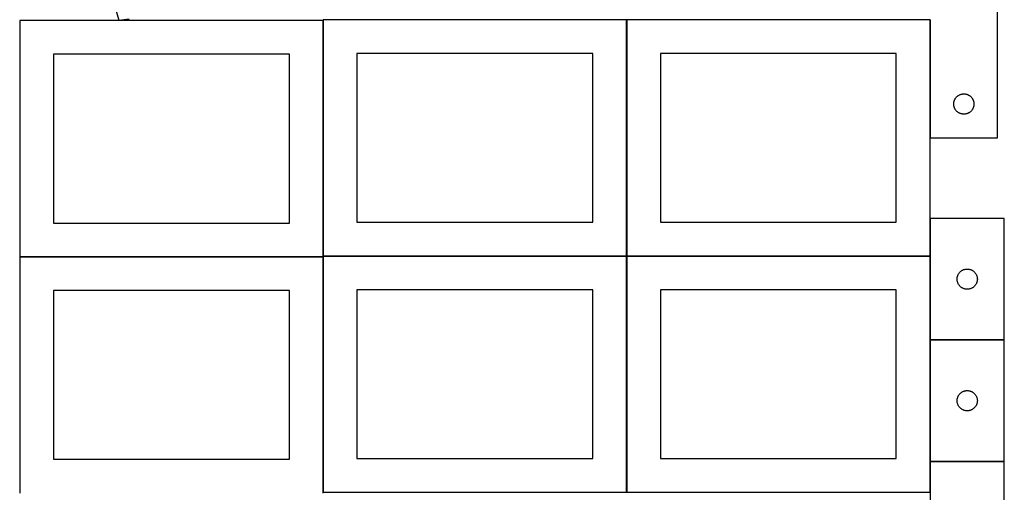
# Model space of a CAD drawing. Header units: millimetres. Extents: x 7 to 1493, y 7 to 2993.
# Tile 4 of 15: x 8 to 1468, y 1409 to 2109. Entities that reach past the tile are written whole.
import ezdxf

# ---------------------------------------------------------------- set-up
doc = ezdxf.new("R2010")
doc.units = ezdxf.units.MM
doc.layers.add('COMMON', color=5, linetype='CONTINUOUS', true_color=0x0000ff)
doc.layers.add('CUT', color=7, linetype='CONTINUOUS', true_color=0x000000)

msp = doc.modelspace()

# ---------------------------------------------------------------- linework, layer by layer
at = {"layer": 'COMMON'}
for p, q in [((457.949575, 2107.687116), (457.949575, 1758.849549)), ((908.049576, 2108.94955), (858.249577, 2108.94955)), ((908.149576, 2108.849549), (908.149576, 1758.849549)), ((1158.249577, 2108.94955), (908.249577, 2108.94955)), ((1358.249577, 2108.94955), (1158.449578, 2108.94955)), ((1358.349578, 1934.04955), (1358.349578, 2108.849549)), ((1358.349577, 1814.520738), (1358.349577, 1758.849549)), ((7.849575, 1757.587115), (457.849575, 1757.587115)), ((457.949575, 1757.487115), (457.949575, 1408.649548)), ((458.049576, 1758.749548), (908.049576, 1758.749548)), ((908.149576, 1758.649548), (908.149576, 1408.649548)), ((908.249577, 1758.749548), (1358.249577, 1758.749548)), ((1358.349577, 1758.649548), (1358.349577, 1634.520738)), ((1358.349577, 1634.320737), (1358.349577, 1454.320737)), ((1358.449578, 1634.420737), (1468.449578, 1634.420737)), ((1358.349577, 1454.120736), (1358.349577, 1408.649548)), ((1358.449578, 1454.220736), (1468.449578, 1454.220736))]:
    msp.add_line(p, q, dxfattribs=at)
at = {"layer": 'CUT'}
for p, q in [((1458.449578, 1934.04955), (1458.449578, 2184.04955)), ((146.047296, 2138.924545), (154.766601, 2108.38034)), ((457.849575, 2107.687116), (7.849575, 2107.687116)), ((7.849575, 2107.687116), (7.849575, 1757.687116)), ((154.766601, 2108.38034), (170.050188, 2110.153059)), ((457.849575, 1757.687116), (457.849575, 2107.687116)), ((908.049576, 2108.849549), (458.049576, 2108.849549)), ((458.049576, 2108.849549), (458.049576, 1758.849549)), ((908.049576, 1758.849549), (908.049576, 2108.849549)), ((1358.249577, 2108.849549), (908.249577, 2108.849549)), ((908.249577, 2108.849549), (908.249577, 1758.849549)), ((1358.249577, 1758.849549), (1358.249577, 2108.849549)), ((1358.449578, 2109.04955), (1358.449578, 1934.04955)), ((407.849575, 2057.687116), (57.849575, 2057.687116)), ((57.849575, 2057.687116), (57.849575, 1807.687116)), ((407.849575, 1807.687116), (407.849575, 2057.687116)), ((858.049576, 2058.849549), (508.049576, 2058.849549)), ((508.049576, 2058.849549), (508.049576, 1808.849549)), ((858.049576, 1808.849549), (858.049576, 2058.849549)), ((1308.249577, 2058.849549), (958.249577, 2058.849549)), ((958.249577, 2058.849549), (958.249577, 1808.849549)), ((1308.249577, 1808.849549), (1308.249577, 2058.849549)), ((1393.628259, 1986.357908), (1393.766743, 1987.117831)), ((1393.766743, 1987.117831), (1393.944162, 1987.869616)), ((1393.944162, 1987.869616), (1394.160047, 1988.611272)), ((1394.160047, 1988.611272), (1394.413826, 1989.340831)), ((1394.413826, 1989.340831), (1394.704824, 1990.056358)), ((1394.704824, 1990.056358), (1395.032272, 1990.755956)), ((1395.032272, 1990.755956), (1395.395299, 1991.437771)), ((1395.395299, 1991.437771), (1395.792945, 1992.099993)), ((1395.792945, 1992.099993), (1396.224153, 1992.740866)), ((1396.224153, 1992.740866), (1396.687781, 1993.358692)), ((1396.687781, 1993.358692), (1397.182599, 1993.951831)), ((1397.182599, 1993.951831), (1397.707295, 1994.518712)), ((1397.707295, 1994.518712), (1398.260478, 1995.05783)), ((1398.260478, 1995.05783), (1398.84068, 1995.567756)), ((1398.84068, 1995.567756), (1399.446364, 1996.047138)), ((1399.446364, 1996.047138), (1400.075922, 1996.494705)), ((1400.075922, 1996.494705), (1400.727686, 1996.909269)), ((1400.727686, 1996.909269), (1401.399927, 1997.289732)), ((1401.399927, 1997.289732), (1402.090862, 1997.635084)), ((1402.090862, 1997.635084), (1402.79866, 1997.944409)), ((1402.79866, 1997.944409), (1403.521442, 1998.216888)), ((1403.521442, 1998.216888), (1404.257293, 1998.451798)), ((1404.257293, 1998.451798), (1405.004262, 1998.648515)), ((1405.004262, 1998.648515), (1405.760367, 1998.806519)), ((1405.760367, 1998.806519), (1406.523603, 1998.92539)), ((1406.523603, 1998.92539), (1407.291946, 1999.004812)), ((1407.291946, 1999.004812), (1408.063359, 1999.044577)), ((1408.063359, 1999.044577), (1408.835797, 1999.044577)), ((1408.835797, 1999.044577), (1409.60721, 1999.004812)), ((1409.60721, 1999.004812), (1410.375553, 1998.92539)), ((1410.375553, 1998.92539), (1411.138789, 1998.806519)), ((1411.138789, 1998.806519), (1411.894894, 1998.648515)), ((1411.894894, 1998.648515), (1412.641862, 1998.451798)), ((1412.641862, 1998.451798), (1413.377714, 1998.216888)), ((1413.377714, 1998.216888), (1414.100496, 1997.944409)), ((1414.100496, 1997.944409), (1414.808294, 1997.635084)), ((1414.808294, 1997.635084), (1415.499229, 1997.289732)), ((1415.499229, 1997.289732), (1416.17147, 1996.909269)), ((1416.17147, 1996.909269), (1416.823234, 1996.494705)), ((1416.823234, 1996.494705), (1417.452792, 1996.047138)), ((1417.452792, 1996.047138), (1418.058476, 1995.567756)), ((1418.058476, 1995.567756), (1418.638678, 1995.05783)), ((1418.638678, 1995.05783), (1419.191861, 1994.518712)), ((1419.191861, 1994.518712), (1419.716557, 1993.951831)), ((1419.716557, 1993.951831), (1420.211375, 1993.358692)), ((1420.211375, 1993.358692), (1420.675003, 1992.740866)), ((1420.675003, 1992.740866), (1421.106211, 1992.099993)), ((1421.106211, 1992.099993), (1421.503857, 1991.437771)), ((1421.503857, 1991.437771), (1421.866884, 1990.755956)), ((1421.866884, 1990.755956), (1422.194331, 1990.056358)), ((1422.194331, 1990.056358), (1422.48533, 1989.340831)), ((1422.48533, 1989.340831), (1422.739109, 1988.611272)), ((1422.739109, 1988.611272), (1422.954994, 1987.869616)), ((1422.954994, 1987.869616), (1423.132413, 1987.117831)), ((1423.132413, 1987.117831), (1423.270896, 1986.357908)), ((1393.449578, 1984.04955), (1393.469467, 1984.821731)), ((1393.469467, 1983.277368), (1393.449578, 1984.04955)), ((1393.469467, 1984.821731), (1393.52908, 1985.591865)), ((1393.52908, 1982.507235), (1393.469467, 1983.277368)), ((1393.52908, 1985.591865), (1393.628259, 1986.357908)), ((1393.628259, 1981.741191), (1393.52908, 1982.507235)), ((1393.766743, 1980.981269), (1393.628259, 1981.741191)), ((1393.944162, 1980.229483), (1393.766743, 1980.981269)), ((1394.160047, 1979.487827), (1393.944162, 1980.229483)), ((1394.413826, 1978.758268), (1394.160047, 1979.487827)), ((1394.704824, 1978.042741), (1394.413826, 1978.758268)), ((1395.032272, 1977.343143), (1394.704824, 1978.042741)), ((1395.395299, 1976.661329), (1395.032272, 1977.343143)), ((1395.792945, 1975.999107), (1395.395299, 1976.661329)), ((1396.224153, 1975.358233), (1395.792945, 1975.999107)), ((1396.687781, 1974.740407), (1396.224153, 1975.358233)), ((1397.182599, 1974.147268), (1396.687781, 1974.740407)), ((1397.707295, 1973.580387), (1397.182599, 1974.147268)), ((1398.260478, 1973.041269), (1397.707295, 1973.580387)), ((1398.84068, 1972.531343), (1398.260478, 1973.041269)), ((1399.446364, 1972.051961), (1398.84068, 1972.531343)), ((1400.075922, 1971.604394), (1399.446364, 1972.051961)), ((1417.452792, 1972.051961), (1416.823234, 1971.604394)), ((1418.058476, 1972.531343), (1417.452792, 1972.051961)), ((1418.638678, 1973.041269), (1418.058476, 1972.531343)), ((1419.191861, 1973.580387), (1418.638678, 1973.041269)), ((1419.716557, 1974.147268), (1419.191861, 1973.580387)), ((1420.211375, 1974.740407), (1419.716557, 1974.147268)), ((1420.675003, 1975.358233), (1420.211375, 1974.740407)), ((1421.106211, 1975.999107), (1420.675003, 1975.358233)), ((1421.503857, 1976.661329), (1421.106211, 1975.999107)), ((1421.866884, 1977.343143), (1421.503857, 1976.661329)), ((1422.194331, 1978.042741), (1421.866884, 1977.343143)), ((1422.48533, 1978.758268), (1422.194331, 1978.042741)), ((1422.739109, 1979.487827), (1422.48533, 1978.758268)), ((1422.954994, 1980.229483), (1422.739109, 1979.487827)), ((1423.132413, 1980.981269), (1422.954994, 1980.229483)), ((1423.270896, 1981.741191), (1423.132413, 1980.981269)), ((1423.270896, 1986.357908), (1423.370076, 1985.591865)), ((1423.370076, 1982.507235), (1423.270896, 1981.741191)), ((1423.370076, 1985.591865), (1423.429689, 1984.821731)), ((1423.429689, 1983.277368), (1423.370076, 1982.507235)), ((1423.429689, 1984.821731), (1423.449578, 1984.04955)), ((1423.449578, 1984.04955), (1423.429689, 1983.277368)), ((1400.727686, 1971.18983), (1400.075922, 1971.604394)), ((1401.399927, 1970.809368), (1400.727686, 1971.18983)), ((1402.090862, 1970.464016), (1401.399927, 1970.809368)), ((1402.79866, 1970.15469), (1402.090862, 1970.464016)), ((1403.521442, 1969.882211), (1402.79866, 1970.15469)), ((1404.257293, 1969.647301), (1403.521442, 1969.882211)), ((1405.004262, 1969.450584), (1404.257293, 1969.647301)), ((1405.760367, 1969.29258), (1405.004262, 1969.450584)), ((1406.523603, 1969.173709), (1405.760367, 1969.29258)), ((1407.291946, 1969.094287), (1406.523603, 1969.173709)), ((1408.063359, 1969.054523), (1407.291946, 1969.094287)), ((1408.835797, 1969.054523), (1408.063359, 1969.054523)), ((1409.60721, 1969.094287), (1408.835797, 1969.054523)), ((1410.375553, 1969.173709), (1409.60721, 1969.094287)), ((1411.138789, 1969.29258), (1410.375553, 1969.173709)), ((1411.894894, 1969.450584), (1411.138789, 1969.29258)), ((1412.641862, 1969.647301), (1411.894894, 1969.450584)), ((1413.377714, 1969.882211), (1412.641862, 1969.647301)), ((1414.100496, 1970.15469), (1413.377714, 1969.882211)), ((1414.808294, 1970.464016), (1414.100496, 1970.15469)), ((1415.499229, 1970.809368), (1414.808294, 1970.464016)), ((1416.17147, 1971.18983), (1415.499229, 1970.809368)), ((1416.823234, 1971.604394), (1416.17147, 1971.18983)), ((1358.449578, 1934.04955), (1458.449578, 1934.04955)), ((1468.449578, 1814.520738), (1358.449578, 1814.520738)), ((1358.449578, 1814.520738), (1358.449578, 1634.520738)), ((1468.449578, 1634.520738), (1468.449578, 1814.520738)), ((57.849575, 1807.687116), (407.849575, 1807.687116)), ((508.049576, 1808.849549), (858.049576, 1808.849549)), ((958.249577, 1808.849549), (1308.249577, 1808.849549)), ((7.849575, 1757.687116), (457.849575, 1757.687116)), ((457.849575, 1757.487115), (7.849575, 1757.487115)), ((7.849575, 1757.487115), (7.849575, 1407.487115)), ((457.849575, 1407.487115), (457.849575, 1757.487115)), ((458.049576, 1758.849549), (908.049576, 1758.849549)), ((908.049576, 1758.649548), (458.049576, 1758.649548)), ((458.049576, 1758.649548), (458.049576, 1408.649548)), ((908.049576, 1408.649548), (908.049576, 1758.649548)), ((908.249577, 1758.849549), (1358.249577, 1758.849549)), ((1358.249577, 1758.649548), (908.249577, 1758.649548)), ((908.249577, 1758.649548), (908.249577, 1408.649548)), ((1358.249577, 1408.649548), (1358.249577, 1758.649548)), ((1406.743171, 1737.938044), (1407.442769, 1738.265491)), ((1407.442769, 1738.265491), (1408.158297, 1738.55649)), ((1408.158297, 1738.55649), (1408.887855, 1738.810269)), ((1408.887855, 1738.810269), (1409.629511, 1739.026154)), ((1409.629511, 1739.026154), (1410.381297, 1739.203573)), ((1410.381297, 1739.203573), (1411.141219, 1739.342056)), ((1411.141219, 1739.342056), (1411.907263, 1739.441236)), ((1411.907263, 1739.441236), (1412.677397, 1739.500849)), ((1412.677397, 1739.500849), (1413.449578, 1739.520738)), ((1413.449578, 1739.520738), (1414.221759, 1739.500849)), ((1414.221759, 1739.500849), (1414.991893, 1739.441236)), ((1414.991893, 1739.441236), (1415.757937, 1739.342056)), ((1415.757937, 1739.342056), (1416.517859, 1739.203573)), ((1416.517859, 1739.203573), (1417.269645, 1739.026154)), ((1417.269645, 1739.026154), (1418.0113, 1738.810269)), ((1418.0113, 1738.810269), (1418.740859, 1738.55649)), ((1418.740859, 1738.55649), (1419.456386, 1738.265491)), ((1419.456386, 1738.265491), (1420.155985, 1737.938044)), ((1398.454551, 1724.906957), (1398.494315, 1725.67837)), ((1398.454551, 1724.134519), (1398.454551, 1724.906957)), ((1398.494315, 1723.363106), (1398.454551, 1724.134519)), ((1398.494315, 1725.67837), (1398.573738, 1726.446713)), ((1398.573738, 1726.446713), (1398.692609, 1727.209949)), ((1398.692609, 1727.209949), (1398.850612, 1727.966054)), ((1398.850612, 1727.966054), (1399.04733, 1728.713022)), ((1399.04733, 1728.713022), (1399.282239, 1729.448874)), ((1399.282239, 1729.448874), (1399.554718, 1730.171656)), ((1399.554718, 1730.171656), (1399.864044, 1730.879454)), ((1399.864044, 1730.879454), (1400.209396, 1731.570389)), ((1400.209396, 1731.570389), (1400.589858, 1732.24263)), ((1400.589858, 1732.24263), (1401.004423, 1732.894394)), ((1401.004423, 1732.894394), (1401.451989, 1733.523952)), ((1401.451989, 1733.523952), (1401.931371, 1734.129636)), ((1401.931371, 1734.129636), (1402.441297, 1734.709838)), ((1402.441297, 1734.709838), (1402.980416, 1735.263021)), ((1402.980416, 1735.263021), (1403.547296, 1735.787717)), ((1403.547296, 1735.787717), (1404.140436, 1736.282535)), ((1404.140436, 1736.282535), (1404.758261, 1736.746163)), ((1404.758261, 1736.746163), (1405.399135, 1737.177371)), ((1405.399135, 1737.177371), (1406.061357, 1737.575017)), ((1406.061357, 1737.575017), (1406.743171, 1737.938044)), ((1420.155985, 1737.938044), (1420.837799, 1737.575017)), ((1420.837799, 1737.575017), (1421.500021, 1737.177371)), ((1421.500021, 1737.177371), (1422.140894, 1736.746163)), ((1422.140894, 1736.746163), (1422.75872, 1736.282535)), ((1422.75872, 1736.282535), (1423.35186, 1735.787717)), ((1423.35186, 1735.787717), (1423.91874, 1735.263021)), ((1423.91874, 1735.263021), (1424.457858, 1734.709838)), ((1424.457858, 1734.709838), (1424.967785, 1734.129636)), ((1424.967785, 1734.129636), (1425.447167, 1733.523952)), ((1425.447167, 1733.523952), (1425.894733, 1732.894394)), ((1425.894733, 1732.894394), (1426.309297, 1732.24263)), ((1426.309297, 1732.24263), (1426.68976, 1731.570389)), ((1426.68976, 1731.570389), (1427.035112, 1730.879454)), ((1427.035112, 1730.879454), (1427.344437, 1730.171656)), ((1427.344437, 1730.171656), (1427.616916, 1729.448874)), ((1427.616916, 1729.448874), (1427.851826, 1728.713022)), ((1427.851826, 1728.713022), (1428.048544, 1727.966054)), ((1428.048544, 1727.966054), (1428.206547, 1727.209949)), ((1428.206547, 1727.209949), (1428.325418, 1726.446713)), ((1428.325418, 1726.446713), (1428.404841, 1725.67837)), ((1428.404841, 1725.67837), (1428.444605, 1724.906957)), ((1428.444605, 1724.134519), (1428.404841, 1723.363106)), ((1428.444605, 1724.906957), (1428.444605, 1724.134519)), ((1398.573738, 1722.594763), (1398.494315, 1723.363106)), ((1398.692609, 1721.831527), (1398.573738, 1722.594763)), ((1398.850612, 1721.075422), (1398.692609, 1721.831527)), ((1399.04733, 1720.328453), (1398.850612, 1721.075422)), ((1399.282239, 1719.592602), (1399.04733, 1720.328453)), ((1399.554718, 1718.86982), (1399.282239, 1719.592602)), ((1399.864044, 1718.162022), (1399.554718, 1718.86982)), ((1400.209396, 1717.471087), (1399.864044, 1718.162022)), ((1400.589858, 1716.798846), (1400.209396, 1717.471087)), ((1401.004423, 1716.147082), (1400.589858, 1716.798846)), ((1401.451989, 1715.517524), (1401.004423, 1716.147082)), ((1401.931371, 1714.91184), (1401.451989, 1715.517524)), ((1402.441297, 1714.331638), (1401.931371, 1714.91184)), ((1402.980416, 1713.778455), (1402.441297, 1714.331638)), ((1403.547296, 1713.253759), (1402.980416, 1713.778455)), ((1404.140436, 1712.758941), (1403.547296, 1713.253759)), ((1404.758261, 1712.295313), (1404.140436, 1712.758941)), ((1405.399135, 1711.864105), (1404.758261, 1712.295313)), ((1406.061357, 1711.466459), (1405.399135, 1711.864105)), ((1406.743171, 1711.103432), (1406.061357, 1711.466459)), ((1407.442769, 1710.775984), (1406.743171, 1711.103432)), ((1408.158297, 1710.484986), (1407.442769, 1710.775984)), ((1408.887855, 1710.231207), (1408.158297, 1710.484986)), ((1409.629511, 1710.015322), (1408.887855, 1710.231207)), ((1410.381297, 1709.837903), (1409.629511, 1710.015322)), ((1411.141219, 1709.699419), (1410.381297, 1709.837903)), ((1411.907263, 1709.60024), (1411.141219, 1709.699419)), ((1412.677397, 1709.540627), (1411.907263, 1709.60024)), ((1413.449578, 1709.520738), (1412.677397, 1709.540627)), ((1414.221759, 1709.540627), (1413.449578, 1709.520738)), ((1414.991893, 1709.60024), (1414.221759, 1709.540627)), ((1415.757937, 1709.699419), (1414.991893, 1709.60024)), ((1416.517859, 1709.837903), (1415.757937, 1709.699419)), ((1417.269645, 1710.015322), (1416.517859, 1709.837903)), ((1418.0113, 1710.231207), (1417.269645, 1710.015322)), ((1418.740859, 1710.484986), (1418.0113, 1710.231207)), ((1419.456386, 1710.775984), (1418.740859, 1710.484986)), ((1420.155985, 1711.103432), (1419.456386, 1710.775984)), ((1420.837799, 1711.466459), (1420.155985, 1711.103432)), ((1421.500021, 1711.864105), (1420.837799, 1711.466459)), ((1422.140894, 1712.295313), (1421.500021, 1711.864105)), ((1422.75872, 1712.758941), (1422.140894, 1712.295313)), ((1423.35186, 1713.253759), (1422.75872, 1712.758941)), ((1423.91874, 1713.778455), (1423.35186, 1713.253759)), ((1424.457858, 1714.331638), (1423.91874, 1713.778455)), ((1424.967785, 1714.91184), (1424.457858, 1714.331638)), ((1425.447167, 1715.517524), (1424.967785, 1714.91184)), ((1425.894733, 1716.147082), (1425.447167, 1715.517524)), ((1426.309297, 1716.798846), (1425.894733, 1716.147082)), ((1426.68976, 1717.471087), (1426.309297, 1716.798846)), ((1427.035112, 1718.162022), (1426.68976, 1717.471087)), ((1427.344437, 1718.86982), (1427.035112, 1718.162022)), ((1427.616916, 1719.592602), (1427.344437, 1718.86982)), ((1427.851826, 1720.328453), (1427.616916, 1719.592602)), ((1428.048544, 1721.075422), (1427.851826, 1720.328453)), ((1428.206547, 1721.831527), (1428.048544, 1721.075422)), ((1428.325418, 1722.594763), (1428.206547, 1721.831527)), ((1428.404841, 1723.363106), (1428.325418, 1722.594763)), ((407.849575, 1707.487115), (57.849575, 1707.487115)), ((57.849575, 1707.487115), (57.849575, 1457.487115)), ((407.849575, 1457.487115), (407.849575, 1707.487115)), ((858.049576, 1708.649548), (508.049576, 1708.649548)), ((508.049576, 1708.649548), (508.049576, 1458.649548)), ((858.049576, 1458.649548), (858.049576, 1708.649548)), ((1308.249577, 1708.649548), (958.249577, 1708.649548)), ((958.249577, 1708.649548), (958.249577, 1458.649548)), ((1308.249577, 1458.649548), (1308.249577, 1708.649548)), ((1358.449578, 1634.520738), (1468.449578, 1634.520738)), ((1358.449578, 1634.320737), (1358.449578, 1454.320737)), ((1468.449578, 1634.320737), (1358.449578, 1634.320737)), ((1468.449578, 1454.320737), (1468.449578, 1634.320737)), ((1398.850612, 1547.766053), (1399.04733, 1548.513021)), ((1399.04733, 1548.513021), (1399.282239, 1549.248873)), ((1399.282239, 1549.248873), (1399.554718, 1549.971655)), ((1399.554718, 1549.971655), (1399.864044, 1550.679453)), ((1399.864044, 1550.679453), (1400.209396, 1551.370388)), ((1400.209396, 1551.370388), (1400.589858, 1552.042629)), ((1400.589858, 1552.042629), (1401.004423, 1552.694393)), ((1401.004423, 1552.694393), (1401.451989, 1553.323951)), ((1401.451989, 1553.323951), (1401.931371, 1553.929635)), ((1401.931371, 1553.929635), (1402.441297, 1554.509837)), ((1402.441297, 1554.509837), (1402.980416, 1555.06302)), ((1402.980416, 1555.06302), (1403.547296, 1555.587716)), ((1403.547296, 1555.587716), (1404.140436, 1556.082534)), ((1404.140436, 1556.082534), (1404.758261, 1556.546162)), ((1404.758261, 1556.546162), (1405.399135, 1556.97737)), ((1405.399135, 1556.97737), (1406.061357, 1557.375016)), ((1406.061357, 1557.375016), (1406.743171, 1557.738043)), ((1406.743171, 1557.738043), (1407.442769, 1558.06549)), ((1407.442769, 1558.06549), (1408.158297, 1558.356489)), ((1408.158297, 1558.356489), (1408.887855, 1558.610268)), ((1408.887855, 1558.610268), (1409.629511, 1558.826153)), ((1409.629511, 1558.826153), (1410.381297, 1559.003572)), ((1410.381297, 1559.003572), (1411.141219, 1559.142055)), ((1411.141219, 1559.142055), (1411.907263, 1559.241235)), ((1411.907263, 1559.241235), (1412.677397, 1559.300848)), ((1412.677397, 1559.300848), (1413.449578, 1559.320737)), ((1413.449578, 1559.320737), (1414.221759, 1559.300848)), ((1414.221759, 1559.300848), (1414.991893, 1559.241235)), ((1414.991893, 1559.241235), (1415.757937, 1559.142055)), ((1415.757937, 1559.142055), (1416.517859, 1559.003572)), ((1416.517859, 1559.003572), (1417.269645, 1558.826153)), ((1417.269645, 1558.826153), (1418.0113, 1558.610268)), ((1418.0113, 1558.610268), (1418.740859, 1558.356489)), ((1418.740859, 1558.356489), (1419.456386, 1558.06549)), ((1419.456386, 1558.06549), (1420.155985, 1557.738043)), ((1420.155985, 1557.738043), (1420.837799, 1557.375016)), ((1420.837799, 1557.375016), (1421.500021, 1556.97737)), ((1421.500021, 1556.97737), (1422.140894, 1556.546162)), ((1422.140894, 1556.546162), (1422.75872, 1556.082534)), ((1422.75872, 1556.082534), (1423.35186, 1555.587716)), ((1423.35186, 1555.587716), (1423.91874, 1555.06302)), ((1423.91874, 1555.06302), (1424.457858, 1554.509837)), ((1424.457858, 1554.509837), (1424.967785, 1553.929635)), ((1424.967785, 1553.929635), (1425.447167, 1553.323951)), ((1425.447167, 1553.323951), (1425.894733, 1552.694393)), ((1425.894733, 1552.694393), (1426.309297, 1552.042629)), ((1426.309297, 1552.042629), (1426.68976, 1551.370388)), ((1426.68976, 1551.370388), (1427.035112, 1550.679453)), ((1427.035112, 1550.679453), (1427.344437, 1549.971655)), ((1427.344437, 1549.971655), (1427.616916, 1549.248873)), ((1427.616916, 1549.248873), (1427.851826, 1548.513021)), ((1427.851826, 1548.513021), (1428.048544, 1547.766053)), ((1398.454551, 1544.706956), (1398.494315, 1545.478369)), ((1398.454551, 1543.934518), (1398.454551, 1544.706956)), ((1398.494315, 1543.163105), (1398.454551, 1543.934518)), ((1398.494315, 1545.478369), (1398.573738, 1546.246712)), ((1398.573738, 1542.394762), (1398.494315, 1543.163105)), ((1398.573738, 1546.246712), (1398.692609, 1547.009948)), ((1398.692609, 1541.631526), (1398.573738, 1542.394762)), ((1398.692609, 1547.009948), (1398.850612, 1547.766053)), ((1398.850612, 1540.875421), (1398.692609, 1541.631526)), ((1399.04733, 1540.128452), (1398.850612, 1540.875421)), ((1399.282239, 1539.392601), (1399.04733, 1540.128452)), ((1399.554718, 1538.669819), (1399.282239, 1539.392601)), ((1399.864044, 1537.962021), (1399.554718, 1538.669819)), ((1400.209396, 1537.271086), (1399.864044, 1537.962021)), ((1400.589858, 1536.598845), (1400.209396, 1537.271086)), ((1401.004423, 1535.947081), (1400.589858, 1536.598845)), ((1401.451989, 1535.317523), (1401.004423, 1535.947081)), ((1401.931371, 1534.711839), (1401.451989, 1535.317523)), ((1402.441297, 1534.131637), (1401.931371, 1534.711839)), ((1402.980416, 1533.578454), (1402.441297, 1534.131637)), ((1424.457858, 1534.131637), (1423.91874, 1533.578454)), ((1424.967785, 1534.711839), (1424.457858, 1534.131637)), ((1425.447167, 1535.317523), (1424.967785, 1534.711839)), ((1425.894733, 1535.947081), (1425.447167, 1535.317523)), ((1426.309297, 1536.598845), (1425.894733, 1535.947081)), ((1426.68976, 1537.271086), (1426.309297, 1536.598845)), ((1427.035112, 1537.962021), (1426.68976, 1537.271086)), ((1427.344437, 1538.669819), (1427.035112, 1537.962021)), ((1427.616916, 1539.392601), (1427.344437, 1538.669819)), ((1427.851826, 1540.128452), (1427.616916, 1539.392601)), ((1428.048544, 1540.875421), (1427.851826, 1540.128452)), ((1428.048544, 1547.766053), (1428.206547, 1547.009948)), ((1428.206547, 1541.631526), (1428.048544, 1540.875421)), ((1428.206547, 1547.009948), (1428.325418, 1546.246712)), ((1428.325418, 1542.394762), (1428.206547, 1541.631526)), ((1428.325418, 1546.246712), (1428.404841, 1545.478369)), ((1428.404841, 1543.163105), (1428.325418, 1542.394762)), ((1428.404841, 1545.478369), (1428.444605, 1544.706956)), ((1428.444605, 1543.934518), (1428.404841, 1543.163105)), ((1428.444605, 1544.706956), (1428.444605, 1543.934518)), ((1403.547296, 1533.053758), (1402.980416, 1533.578454)), ((1404.140436, 1532.55894), (1403.547296, 1533.053758)), ((1404.758261, 1532.095312), (1404.140436, 1532.55894)), ((1405.399135, 1531.664104), (1404.758261, 1532.095312)), ((1406.061357, 1531.266458), (1405.399135, 1531.664104)), ((1406.743171, 1530.903431), (1406.061357, 1531.266458)), ((1407.442769, 1530.575983), (1406.743171, 1530.903431)), ((1408.158297, 1530.284985), (1407.442769, 1530.575983)), ((1408.887855, 1530.031206), (1408.158297, 1530.284985)), ((1409.629511, 1529.815321), (1408.887855, 1530.031206)), ((1410.381297, 1529.637902), (1409.629511, 1529.815321)), ((1411.141219, 1529.499418), (1410.381297, 1529.637902)), ((1411.907263, 1529.400239), (1411.141219, 1529.499418)), ((1412.677397, 1529.340626), (1411.907263, 1529.400239)), ((1413.449578, 1529.320737), (1412.677397, 1529.340626)), ((1414.221759, 1529.340626), (1413.449578, 1529.320737)), ((1414.991893, 1529.400239), (1414.221759, 1529.340626)), ((1415.757937, 1529.499418), (1414.991893, 1529.400239)), ((1416.517859, 1529.637902), (1415.757937, 1529.499418)), ((1417.269645, 1529.815321), (1416.517859, 1529.637902)), ((1418.0113, 1530.031206), (1417.269645, 1529.815321)), ((1418.740859, 1530.284985), (1418.0113, 1530.031206)), ((1419.456386, 1530.575983), (1418.740859, 1530.284985)), ((1420.155985, 1530.903431), (1419.456386, 1530.575983)), ((1420.837799, 1531.266458), (1420.155985, 1530.903431)), ((1421.500021, 1531.664104), (1420.837799, 1531.266458)), ((1422.140894, 1532.095312), (1421.500021, 1531.664104)), ((1422.75872, 1532.55894), (1422.140894, 1532.095312)), ((1423.35186, 1533.053758), (1422.75872, 1532.55894)), ((1423.91874, 1533.578454), (1423.35186, 1533.053758)), ((57.849575, 1457.487115), (407.849575, 1457.487115)), ((508.049576, 1458.649548), (858.049576, 1458.649548)), ((958.249577, 1458.649548), (1308.249577, 1458.649548)), ((1358.449578, 1454.320737), (1468.449578, 1454.320737)), ((1468.449578, 1454.120736), (1358.449578, 1454.120736)), ((1358.449578, 1454.120736), (1358.449578, 1274.120736)), ((1468.449578, 1274.120736), (1468.449578, 1454.120736)), ((458.049576, 1408.649548), (908.049576, 1408.649548)), ((908.249577, 1408.649548), (1358.249577, 1408.649548))]:
    msp.add_line(p, q, dxfattribs=at)

doc.saveas('drawing.dxf')
